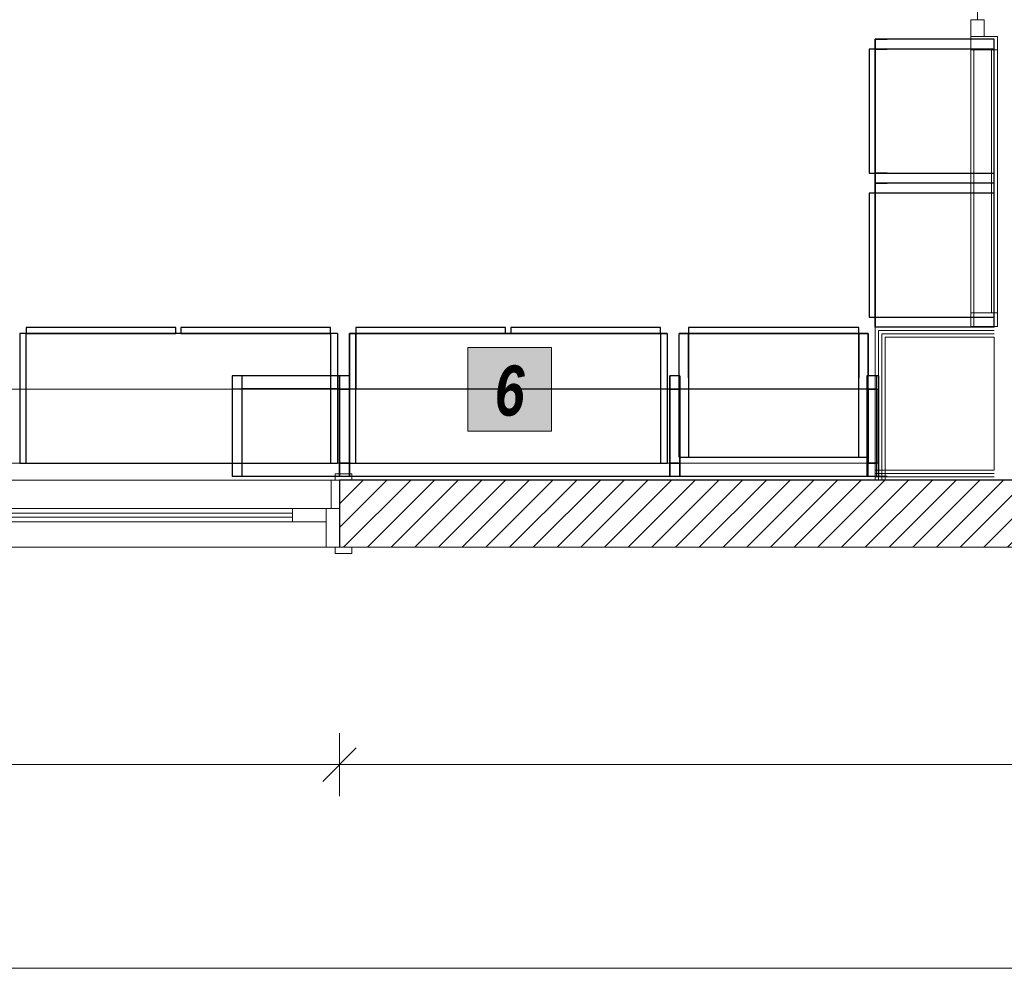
# Model space of a CAD drawing. Header units: millimetres. Extents: x -13157241 to -13144429, y -44179 to -36532.
# Tile 14 of 26: x -13152182 to -13149245, y -44179 to -41349. Entities that reach past the tile are written whole.
import ezdxf

# ---------------------------------------------------------------- set-up
doc = ezdxf.new("R2010")
doc.units = ezdxf.units.MM
doc.header["$MEASUREMENT"] = 0
doc.linetypes.add('Wipeout_Contour', pattern=[1000, 0, -1000])
for name, color, linetype in [('0._RDC (85)_1_0', 7, 'Continuous'), ('0._RDC (85)_1_AAG constr dalles', 7, 'Continuous'), ('0._RDC (85)_1_AAG PRO VRD EP', 7, 'Continuous'), ('0._RDC (85)_1_BQN 2 COTATIONS PC', 7, 'Continuous'), ('0._RDC (85)_1_Portes Archicad', 7, 'Continuous')]:
    doc.layers.add(name, color=color, linetype=linetype)
doc.styles.add('STYLE_GENERE_3', font='txt', dxfattribs={"width": 0.8})

msp = doc.modelspace()

# ---------------------------------------------------------------- hatches: boundary and pattern name
at = {"layer": '0._RDC (85)_1_0', "linetype": 'Continuous', "lineweight": 0, "true_color": 0x191919}
h = msp.add_hatch(dxfattribs=at)
h.set_pattern_fill('Isolant_styromousse_0001', color=250, style=0, pattern_type=2)
h.set_pattern_definition([(90, (-12771109.288, 503849.215), (-34.6410162, 0), [20, -40]), (90, (-12771126.61, 503879.215), (-34.6410162, 0), [20, -40]), (150, (-12771109.288, 503869.215), (17.320508, 30), [20, -40]), (150, (-12771143.93, 503869.215), (17.320508, 30), [20, -40]), (210, (-12771109.288, 503849.215), (-17.320508, 30), [20, -40]), (210, (-12771143.93, 503849.215), (-17.320508, 30), [20, -40])])
h.paths.add_polyline_path([(-13149323.3, -42263.7), (-13149323.3, -42265.8), (-13149278.3, -42265.8), (-13149278.3, -42263.7)])
at = {"layer": '0._RDC (85)_1_0', "linetype": 'Continuous', "lineweight": 20, "true_color": 0xff9122}
msp.add_hatch(color=30, dxfattribs=at).paths.add_polyline_path([(-13150845.5, -42326.3), (-13150845.5, -42576.3), (-13150595.5, -42576.3), (-13150595.5, -42326.3)])
at = {"layer": '0._RDC (85)_1_0', "linetype": 'Continuous', "lineweight": 0, "true_color": 0x191919}
h = msp.add_hatch(dxfattribs=at)
h.set_pattern_fill('Brique_1_0001', color=250, style=0, pattern_type=2)
h.set_pattern_definition([(45, (-12771109.29, 503849.215), (-35.355339, 35.355339), [])])
h.paths.add_polyline_path([(-13146739.1, -42722.1), (-13151228, -42722.1), (-13151228, -42922.1), (-13146739.1, -42922.1)])

# ---------------------------------------------------------------- linework, layer by layer
at = {"layer": '0._RDC (85)_1_0', "color": 7, "linetype": 'Continuous', "lineweight": 30}
for p, q in [((-13149630.9, -41406.7), (-13149594.6, -41406.7)), ((-13149630.9, -41436.3), (-13149630.9, -41406.7)), ((-13149630.9, -41436.3), (-13149648, -41436.3)), ((-13149648, -41436.3), (-13149648, -41806.7)), ((-13149630.9, -41806.7), (-13149630.9, -41436.3)), ((-13149630.9, -41436.3), (-13149594.6, -41436.3)), ((-13149648, -41806.7), (-13149630.9, -41806.7)), ((-13149594.6, -41806.7), (-13149630.9, -41806.7)), ((-13149630.9, -41836.3), (-13149630.9, -41806.7)), ((-13149630.9, -41836.3), (-13149594.6, -41836.3)), ((-13149630.9, -41865.9), (-13149630.9, -41836.3)), ((-13149630.9, -42265.9), (-13149630.9, -42236.3)), ((-13150732.8, -42267.3), (-13151178.8, -42267.3)), ((-13151178.8, -42267.3), (-13151178.8, -42285.1)), ((-13150732.8, -42285.1), (-13150732.8, -42267.3)), ((-13150270.9, -42267.3), (-13150717, -42267.3)), ((-13150717, -42267.3), (-13150717, -42285.1)), ((-13150270.9, -42285.1), (-13150270.9, -42267.3)), ((-13150075.6, -42267.3), (-13150186.7, -42267.3)), ((-13150186.7, -42267.3), (-13150186.7, -42285.1)), ((-13149678.7, -42267.3), (-13149795.7, -42267.3)), ((-13149678.7, -42285.1), (-13149678.7, -42267.3)), ((-13149594.6, -42265.9), (-13149630.9, -42265.9)), ((-13151198, -42411.3), (-13151198, -42285.1)), ((-13151198, -42285.1), (-13151178.8, -42285.1)), ((-13151178.8, -42285.1), (-13151178.8, -42451.3)), ((-13151178.8, -42285.1), (-13150269.7, -42285.1)), ((-13150269.7, -42451.3), (-13150269.7, -42285.1)), ((-13150269.7, -42285.1), (-13150250.5, -42285.1)), ((-13150250.5, -42285.1), (-13150250.5, -42451.3)), ((-13150214.5, -42285.1), (-13150186.7, -42285.1)), ((-13150214.5, -42411.3), (-13150214.5, -42285.1)), ((-13150186.7, -42285.1), (-13150075.6, -42285.1)), ((-13150186.7, -42416.7), (-13150186.7, -42285.1)), ((-13149795.7, -42285.1), (-13149678.7, -42285.1)), ((-13149678.7, -42285.1), (-13149678.7, -42416.7)), ((-13149678.7, -42285.1), (-13149650.9, -42285.1)), ((-13149650.9, -42285.1), (-13149650.9, -42411.3)), ((-13151518, -42411.3), (-13151548, -42411.3)), ((-13151548, -42411.3), (-13151548, -42451.3)), ((-13151518, -42451.3), (-13151518, -42411.3)), ((-13151228, -42411.3), (-13151518, -42411.3)), ((-13151198, -42411.3), (-13151228, -42411.3)), ((-13151228, -42411.3), (-13151228, -42451.3)), ((-13151198, -42451.3), (-13151198, -42411.3)), ((-13150213, -42411.3), (-13150243, -42411.3)), ((-13150243, -42411.3), (-13150243, -42451.3)), ((-13149655.5, -42411.3), (-13149655.5, -42671.3)), ((-13149625.5, -42411.3), (-13149655.5, -42411.3)), ((-13149625.5, -42451.3), (-13149625.5, -42411.3)), ((-13151518, -42451.3), (-13151548, -42451.3)), ((-13151548, -42451.3), (-13151548, -42671.3)), ((-13151228, -42449.5), (-13151518, -42449.5)), ((-13151518, -42671.3), (-13151518, -42451.3)), ((-13151228, -42451.3), (-13151518, -42451.3)), ((-13151198, -42451.3), (-13151228, -42451.3)), ((-13151228, -42451.3), (-13151228, -42671.3)), ((-13151198, -42671.3), (-13151198, -42451.3)), ((-13150243, -42451.3), (-13151198, -42451.3)), ((-13150213, -42451.3), (-13150243, -42451.3)), ((-13150243, -42451.3), (-13150243, -42671.3)), ((-13150213, -42671.3), (-13150213, -42451.3)), ((-13149655.5, -42451.3), (-13150213, -42451.3)), ((-13149625.5, -42451.3), (-13149655.5, -42451.3)), ((-13149625.5, -42671.3), (-13149625.5, -42451.3)), ((-13151548, -42671.3), (-13151518, -42671.3)), ((-13151548, -42671.3), (-13151548, -42711.3)), ((-13151518, -42711.3), (-13151518, -42671.3)), ((-13151228, -42671.3), (-13151198, -42671.3)), ((-13151228, -42671.3), (-13151228, -42711.3)), ((-13151198, -42711.3), (-13151198, -42671.3)), ((-13150243, -42671.3), (-13150213, -42671.3)), ((-13150243, -42671.3), (-13150243, -42711.3)), ((-13150213, -42711.3), (-13150213, -42671.3)), ((-13149655.5, -42671.3), (-13149625.5, -42671.3)), ((-13149655.5, -42671.3), (-13149655.5, -42711.3)), ((-13149625.5, -42711.3), (-13149625.5, -42671.3)), ((-13151518, -42711.3), (-13151548, -42711.3)), ((-13151228, -42711.3), (-13151518, -42711.3)), ((-13151198, -42711.3), (-13151228, -42711.3)), ((-13150243, -42711.3), (-13151198, -42711.3)), ((-13150213, -42711.3), (-13150243, -42711.3)), ((-13149655.5, -42711.3), (-13150213, -42711.3)), ((-13149625.5, -42711.3), (-13149655.5, -42711.3)), ((-13149594.6, -42711.3), (-13149622.1, -42711.3))]:
    msp.add_line(p, q, dxfattribs=at)
at = {"layer": '0._RDC (85)_1_0', "color": 250, "linetype": 'Continuous', "lineweight": 0, "true_color": 0x191919}
for p, q in [((-13149610.9, -42275.9), (-13149620.9, -42275.9)), ((-13149620.9, -42275.9), (-13149620.9, -42285.9)), ((-13149610.9, -42275.9), (-13149620.9, -42275.9)), ((-13149275.3, -42275.9), (-13149610.9, -42275.9)), ((-13149323.3, -42265.8), (-13149323.3, -42263.7)), ((-13149278.3, -42265.8), (-13149278.3, -42263.7)), ((-13149620.9, -42285.9), (-13149620.9, -42722.1)), ((-13149600.9, -42285.9), (-13149610.9, -42285.9)), ((-13149610.9, -42285.9), (-13149610.9, -42295.9)), ((-13149600.9, -42285.9), (-13149610.9, -42285.9)), ((-13149610.9, -42295.9), (-13149610.9, -42722.1)), ((-13149275.3, -42285.9), (-13149600.9, -42285.9)), ((-13149630.9, -42702.1), (-13149275.3, -42702.1)), ((-13149630.9, -42712.1), (-13149275.3, -42712.1))]:
    msp.add_line(p, q, dxfattribs=at)
at = {"layer": '0._RDC (85)_1_0', "color": 253, "linetype": 'Continuous', "lineweight": 18, "true_color": 0xb3b3b3}
for p, q in [((-13151228, -42411.3), (-13151228, -42451.3)), ((-13151198, -42411.3), (-13151228, -42411.3)), ((-13151198, -42451.3), (-13151198, -42411.3)), ((-13150243, -42411.3), (-13150243, -42451.3)), ((-13150213, -42411.3), (-13150243, -42411.3)), ((-13150213, -42451.3), (-13150213, -42411.3)), ((-13149650.9, -42411.3), (-13149650.9, -42451.3)), ((-13149620.9, -42411.3), (-13149650.9, -42411.3)), ((-13149620.9, -42451.3), (-13149620.9, -42411.3)), ((-13151228, -42451.3), (-13151198, -42451.3)), ((-13150243, -42451.3), (-13150213, -42451.3)), ((-13149650.9, -42451.3), (-13149620.9, -42451.3)), ((-13151228, -42671.3), (-13151228, -42711.3)), ((-13151198, -42671.3), (-13151228, -42671.3)), ((-13151198, -42711.3), (-13151198, -42671.3)), ((-13150243, -42671.3), (-13150243, -42711.3)), ((-13150213, -42671.3), (-13150243, -42671.3)), ((-13150213, -42711.3), (-13150213, -42671.3)), ((-13149650.9, -42671.3), (-13149650.9, -42711.3)), ((-13149620.9, -42671.3), (-13149650.9, -42671.3)), ((-13149620.9, -42711.3), (-13149620.9, -42671.3)), ((-13151228, -42711.3), (-13151198, -42711.3)), ((-13150243, -42711.3), (-13150213, -42711.3)), ((-13149650.9, -42711.3), (-13149620.9, -42711.3))]:
    msp.add_line(p, q, dxfattribs=at)
at = {"layer": '0._RDC (85)_1_0', "color": 7, "linetype": 'Continuous', "lineweight": 30, "flags": 128}
for points in [[(-13149630.9, -41406.7), (-13149630.9, -41436.3), (-13149630.9, -41806.7), (-13149630.9, -41836.3)], [(-13149275.3, -41406.7), (-13149630.9, -41406.7)], [(-13149275.3, -41836.3), (-13149275.3, -41806.7), (-13149275.3, -41436.3), (-13149275.3, -41406.7)], [(-13149648, -41436.3), (-13149648, -41806.7)], [(-13149630.9, -41436.3), (-13149648, -41436.3)], [(-13149275.3, -41436.3), (-13149630.9, -41436.3)], [(-13149630.9, -41806.7), (-13149630.9, -41436.3)], [(-13149648, -41806.7), (-13149630.9, -41806.7)], [(-13149630.9, -41806.7), (-13149275.3, -41806.7)], [(-13149275.3, -41836.3), (-13149630.9, -41836.3)], [(-13149630.9, -41836.3), (-13149630.9, -41865.9), (-13149630.9, -42236.3), (-13149630.9, -42265.9)], [(-13149275.3, -41836.3), (-13149630.9, -41836.3)], [(-13149275.3, -42265.9), (-13149275.3, -42236.3), (-13149275.3, -41865.9), (-13149275.3, -41836.3)], [(-13149648, -41865.9), (-13149648, -42236.3)], [(-13149630.9, -41865.9), (-13149648, -41865.9)], [(-13149275.3, -41865.9), (-13149630.9, -41865.9)], [(-13149630.9, -42236.3), (-13149630.9, -41865.9)], [(-13149648, -42236.3), (-13149630.9, -42236.3)], [(-13149630.9, -42236.3), (-13149275.3, -42236.3)], [(-13152162.3, -42267.3), (-13152162.3, -42285.1)], [(-13151716.3, -42267.3), (-13152162.3, -42267.3)], [(-13151716.3, -42285.1), (-13151716.3, -42267.3)], [(-13151700.5, -42267.3), (-13151700.5, -42285.1)], [(-13151254.4, -42267.3), (-13151700.5, -42267.3)], [(-13151254.4, -42285.1), (-13151254.4, -42267.3)], [(-13151178.8, -42267.3), (-13151178.8, -42285.1)], [(-13150732.8, -42267.3), (-13151178.8, -42267.3)], [(-13150732.8, -42285.1), (-13150732.8, -42267.3)], [(-13150717, -42267.3), (-13150717, -42285.1)], [(-13150270.9, -42267.3), (-13150717, -42267.3)], [(-13150270.9, -42285.1), (-13150270.9, -42267.3)], [(-13150186.7, -42267.3), (-13150186.7, -42285.1)], [(-13149678.7, -42267.3), (-13150186.7, -42267.3)], [(-13149678.7, -42285.1), (-13149678.7, -42267.3)], [(-13149275.3, -42265.9), (-13149630.9, -42265.9)], [(-13152181.5, -42285.1), (-13152181.5, -42671.3)], [(-13151234, -42285.1), (-13151253.2, -42285.1), (-13152162.3, -42285.1), (-13152181.5, -42285.1)], [(-13152162.3, -42671.3), (-13152162.3, -42285.1)], [(-13152162.3, -42285.1), (-13151716.3, -42285.1)], [(-13151700.5, -42285.1), (-13151254.4, -42285.1)], [(-13151253.2, -42671.3), (-13151253.2, -42285.1)], [(-13151234, -42285.1), (-13151234, -42671.3)], [(-13151198, -42285.1), (-13151198, -42671.3)], [(-13150250.5, -42285.1), (-13150269.7, -42285.1), (-13151178.8, -42285.1), (-13151198, -42285.1)], [(-13151178.8, -42671.3), (-13151178.8, -42285.1)], [(-13151178.8, -42285.1), (-13150732.8, -42285.1)], [(-13150717, -42285.1), (-13150270.9, -42285.1)], [(-13150269.7, -42671.3), (-13150269.7, -42285.1)], [(-13150250.5, -42285.1), (-13150250.5, -42671.3)], [(-13150214.5, -42654.3), (-13150214.5, -42285.1)], [(-13149650.9, -42285.1), (-13149678.7, -42285.1), (-13150186.7, -42285.1), (-13150214.5, -42285.1)], [(-13150186.7, -42285.1), (-13150186.7, -42654.3)], [(-13150186.7, -42285.1), (-13149678.7, -42285.1)], [(-13149678.7, -42654.3), (-13149678.7, -42285.1)], [(-13149650.9, -42654.3), (-13149650.9, -42285.1)], [(-13151228, -42711.3), (-13151228, -42671.3), (-13151228, -42451.3), (-13151228, -42411.3)], [(-13151198, -42411.3), (-13151228, -42411.3)], [(-13151198, -42411.3), (-13151198, -42451.3), (-13151198, -42671.3), (-13151198, -42711.3)], [(-13150243, -42711.3), (-13150243, -42671.3), (-13150243, -42451.3), (-13150243, -42411.3)], [(-13150213, -42411.3), (-13150243, -42411.3)], [(-13150213, -42411.3), (-13150213, -42451.3), (-13150213, -42671.3), (-13150213, -42711.3)], [(-13149650.9, -42711.3), (-13149650.9, -42671.3), (-13149650.9, -42451.3), (-13149650.9, -42411.3)], [(-13149620.9, -42411.3), (-13149650.9, -42411.3)], [(-13149620.9, -42411.3), (-13149620.9, -42451.3), (-13149620.9, -42671.3), (-13149620.9, -42711.3)], [(-13151228, -42451.3), (-13151228, -42671.3)], [(-13151228, -42451.3), (-13151198, -42451.3)], [(-13151198, -42671.3), (-13151198, -42451.3)], [(-13150243, -42451.3), (-13150243, -42671.3)], [(-13150243, -42451.3), (-13150213, -42451.3)], [(-13150213, -42671.3), (-13150213, -42451.3)], [(-13149650.9, -42451.3), (-13149650.9, -42671.3)], [(-13149650.9, -42451.3), (-13149620.9, -42451.3)], [(-13149620.9, -42671.3), (-13149620.9, -42451.3)], [(-13150214.5, -42654.3), (-13150186.7, -42654.3), (-13149678.7, -42654.3), (-13149650.9, -42654.3)], [(-13152181.5, -42671.3), (-13152162.3, -42671.3), (-13151253.2, -42671.3), (-13151234, -42671.3)], [(-13151198, -42671.3), (-13151228, -42671.3)], [(-13151198, -42671.3), (-13151178.8, -42671.3), (-13150269.7, -42671.3), (-13150250.5, -42671.3)], [(-13150213, -42671.3), (-13150243, -42671.3)], [(-13149620.9, -42671.3), (-13149650.9, -42671.3)], [(-13151198, -42711.3), (-13151228, -42711.3)], [(-13150213, -42711.3), (-13150243, -42711.3)], [(-13149620.9, -42711.3), (-13149650.9, -42711.3)], [(-13146739.1, -42722.1), (-13151228, -42722.1)]]:
    msp.add_lwpolyline(points, dxfattribs=at)
at = {"layer": '0._RDC (85)_1_0', "color": 7, "linetype": 'Continuous', "lineweight": 18, "flags": 128}
for points in [[(-13149630.9, -42265.9), (-13149630.9, -42722.1)], [(-13149275.3, -42265.9), (-13149620.9, -42265.9)], [(-13149336.3, -42263.7), (-13149336.3, -42265.8)], [(-13149600.9, -42722.1), (-13149600.9, -42295.9)], [(-13149600.9, -42295.9), (-13149275.3, -42295.9)], [(-13149275.3, -42692.1), (-13149630.9, -42692.1)], [(-13149630.9, -42722.1), (-13149275.3, -42722.1)]]:
    msp.add_lwpolyline(points, dxfattribs=at)
at = {"layer": '0._RDC (85)_1_0', "color": 7, "linetype": 'Continuous', "lineweight": 20, "flags": 128}
msp.add_lwpolyline([(-13150845.5, -42326.3), (-13150595.5, -42326.3), (-13150595.5, -42576.3), (-13150845.5, -42576.3)], close=True, dxfattribs=at)
at = {"layer": '0._RDC (85)_1_0', "color": 250, "linetype": 'Continuous', "lineweight": 0, "true_color": 0x191919, "flags": 128}
msp.add_lwpolyline([(-13151228, -42922.1), (-13146539.1, -42922.1)], dxfattribs=at)
at = {"layer": '0._RDC (85)_1_AAG constr dalles', "color": 250, "linetype": 'Continuous', "lineweight": 0, "true_color": 0x191919, "flags": 128}
for points in [[(-13156731.4, -38722.1), (-13156731.4, -42722.1), (-13146739.1, -42722.1), (-13146739.1, -40722.1), (-13144939.1, -40722.1), (-13144939.1, -38722.1)], [(-13144939.1, -38722.1), (-13144939.1, -40722.1), (-13146739.1, -40722.1), (-13146739.1, -42722.1), (-13151228, -42722.1), (-13151228, -42922.1), (-13153728, -42922.1), (-13153728, -42722.1), (-13156731.4, -42722.1), (-13156731.4, -38722.1)], [(-13149600.9, -42295.9), (-13149600.9, -42692.1), (-13149275.3, -42692.1), (-13149275.3, -42295.9)], [(-13149600.9, -42295.9), (-13149600.9, -42692.1), (-13149275.3, -42692.1), (-13149275.3, -42295.9)], [(-13149600.9, -42295.9), (-13149600.9, -42692.1), (-13149275.3, -42692.1), (-13149275.3, -42295.9)], [(-13149600.9, -42295.9), (-13149600.9, -42692.1), (-13149275.3, -42692.1), (-13149275.3, -42295.9)], [(-13149600.9, -42295.9), (-13149600.9, -42692.1), (-13149275.3, -42692.1), (-13149275.3, -42295.9)], [(-13152411.5, -42671.3), (-13150213, -42671.3), (-13150213, -42451.3), (-13152411.5, -42451.3)], [(-13152411.5, -42671.3), (-13150213, -42671.3), (-13150213, -42451.3), (-13152411.5, -42451.3)], [(-13152411.5, -42671.3), (-13149620.9, -42671.3), (-13149620.9, -42451.3), (-13152411.5, -42451.3)], [(-13152411.5, -42671.3), (-13149620.9, -42671.3), (-13149620.9, -42451.3), (-13152411.5, -42451.3)]]:
    msp.add_lwpolyline(points, close=True, dxfattribs=at)
for points in [[(-13144428.6, -42922.1), (-13144939.1, -42922.1), (-13144939.1, -40922.1), (-13146539.1, -40922.1), (-13146539.1, -42922.1), (-13156731.4, -42922.1), (-13156731.4, -44178.7)], [(-13156731.4, -44178.7), (-13144428.6, -44178.7)]]:
    msp.add_lwpolyline(points, dxfattribs=at)
at = {"layer": '0._RDC (85)_1_BQN 2 COTATIONS PC', "color": 250, "linetype": 'Continuous', "lineweight": 0, "true_color": 0x191919}
for p, q in [((-13151228, -43664.8), (-13151228, -43477.3)), ((-13151178, -43521), (-13151278, -43621)), ((-13153728, -43571), (-13151228, -43571)), ((-13151228, -43571), (-13146539.1, -43571))]:
    msp.add_line(p, q, dxfattribs=at)
at = {"layer": '0._RDC (85)_1_Portes Archicad', "color": 250, "linetype": 'Continuous', "lineweight": 0, "true_color": 0x191919}
for p, q in [((-13149325.3, -41348.7), (-13149325.3, -40748.7)), ((-13149345.3, -41398.7), (-13149345.3, -41348.7)), ((-13149345.3, -41348.7), (-13149305.3, -41348.7)), ((-13149305.3, -41348.7), (-13149305.3, -41398.7)), ((-13149345.3, -41438.7), (-13149345.3, -41398.7)), ((-13149345.3, -41398.7), (-13149265.3, -41398.7)), ((-13149305.3, -41398.7), (-13149345.3, -41398.7)), ((-13149265.3, -41398.7), (-13149265.3, -41438.7)), ((-13149265.3, -41438.7), (-13149345.3, -41438.7)), ((-13149345.3, -42223.7), (-13149345.3, -41438.7)), ((-13149336.3, -42263.7), (-13149336.3, -41438.7)), ((-13149336.3, -41438.7), (-13149265.3, -41438.7)), ((-13149283.3, -42223.7), (-13149283.3, -41438.7)), ((-13149265.3, -42263.7), (-13149265.3, -41438.7)), ((-13149345.3, -42263.7), (-13149345.3, -42223.7)), ((-13149345.3, -42223.7), (-13149265.3, -42223.7)), ((-13149265.3, -42223.7), (-13149265.3, -42263.7)), ((-13149265.3, -42263.7), (-13149345.3, -42263.7))]:
    msp.add_line(p, q, dxfattribs=at)
at = {"layer": '0._RDC (85)_1_Portes Archicad', "color": 35, "linetype": 'Continuous', "lineweight": 0, "true_color": 0xbe753f}
for p, q in [((-13151241, -42722.1), (-13151241, -42703.1)), ((-13151241, -42703.1), (-13151191, -42703.1)), ((-13151191, -42703.1), (-13151191, -42722.1)), ((-13151253, -42807.1), (-13151253, -42722.1)), ((-13151253, -42722.1), (-13151241, -42722.1)), ((-13151191, -42722.1), (-13151241, -42722.1)), ((-13151228, -42722.1), (-13151228, -42807.1)), ((-13151268, -42807.1), (-13151268, -42847.1)), ((-13151241, -42941.1), (-13151241, -42922.1)), ((-13151228, -42922.1), (-13151191, -42922.1)), ((-13151191, -42922.1), (-13151191, -42941.1)), ((-13151191, -42941.1), (-13151241, -42941.1))]:
    msp.add_line(p, q, dxfattribs=at)
at = {"layer": '0._RDC (85)_1_Portes Archicad', "color": 7, "linetype": 'Continuous', "lineweight": 30}
msp.add_line((-13151228, -42722.1), (-13151228, -42922.1), dxfattribs=at)
at = {"layer": '0._RDC (85)_1_Portes Archicad', "color": 254, "linetype": 'Continuous', "lineweight": 0, "true_color": 0xcccccc}
for p, q in [((-13151268, -42807.1), (-13151253, -42807.1)), ((-13151253, -42807.1), (-13151228, -42807.1)), ((-13151228, -42807.1), (-13151228, -42922.1)), ((-13151268, -42922.1), (-13151268, -42847.1)), ((-13151241, -42922.1), (-13151268, -42922.1)), ((-13151228, -42922.1), (-13151241, -42922.1))]:
    msp.add_line(p, q, dxfattribs=at)
at = {"layer": '0._RDC (85)_1_Portes Archicad', "color": 250, "linetype": 'Continuous', "lineweight": 0, "true_color": 0x191919, "flags": 128}
msp.add_lwpolyline([(-13149345.3, -42223.7), (-13149345.3, -41438.7), (-13149265.3, -41438.7), (-13149265.3, -42223.7)], close=True, dxfattribs=at)

# ---------------------------------------------------------------- texts
at = {"layer": '0._RDC (85)_1_AAG PRO VRD EP', "color": 250, "linetype": 'Continuous', "lineweight": 0, "true_color": 0x191919, "insert": (-13150720.5, -42532.3), "char_height": 150, "attachment_point": 8, "style": 'STYLE_GENERE_3'}
msp.add_mtext('\\A1;{\\pqc;\\fCentury Gothic|b1|i1|c0|p0;\\W0.800000;6}', dxfattribs=at)

# ---------------------------------------------------------------- next in the draw order: wipeouts: each hides what was drawn before it
at = {"color": 254, "linetype": 'Wipeout_Contour', "lineweight": 0, "ltscale": 52607771.0144433}
msp.add_wipeout([(-13152378, -42807.1), (-13152378, -42847.1), (-13151368, -42847.1), (-13151368, -42807.1)], dxfattribs=at).dxf.layer = '0._RDC (85)_1_Portes Archicad'

# ---------------------------------------------------------------- next in the draw order: linework, layer by layer
at = {"layer": '0._RDC (85)_1_Portes Archicad', "color": 84, "linetype": 'Continuous', "lineweight": 0}
for p, q in [((-13152378, -42807.1), (-13151368, -42807.1)), ((-13152378, -42847.1), (-13151368, -42847.1))]:
    msp.add_line(p, q, dxfattribs=at)
at = {"layer": '0._RDC (85)_1_Portes Archicad', "color": 35, "linetype": 'Continuous', "lineweight": 0, "true_color": 0xbe753f}
for p, q in [((-13151368, -42847.1), (-13151368, -42807.1)), ((-13151368, -42807.1), (-13151268, -42807.1)), ((-13151268, -42847.1), (-13151368, -42847.1))]:
    msp.add_line(p, q, dxfattribs=at)
at = {"layer": '0._RDC (85)_1_Portes Archicad', "color": 250, "linetype": 'Continuous', "lineweight": 0, "true_color": 0x191919}
for p, q in [((-13152378, -42821.1), (-13151368, -42821.1)), ((-13151368, -42833.1), (-13152378, -42833.1))]:
    msp.add_line(p, q, dxfattribs=at)

doc.saveas('drawing.dxf')
